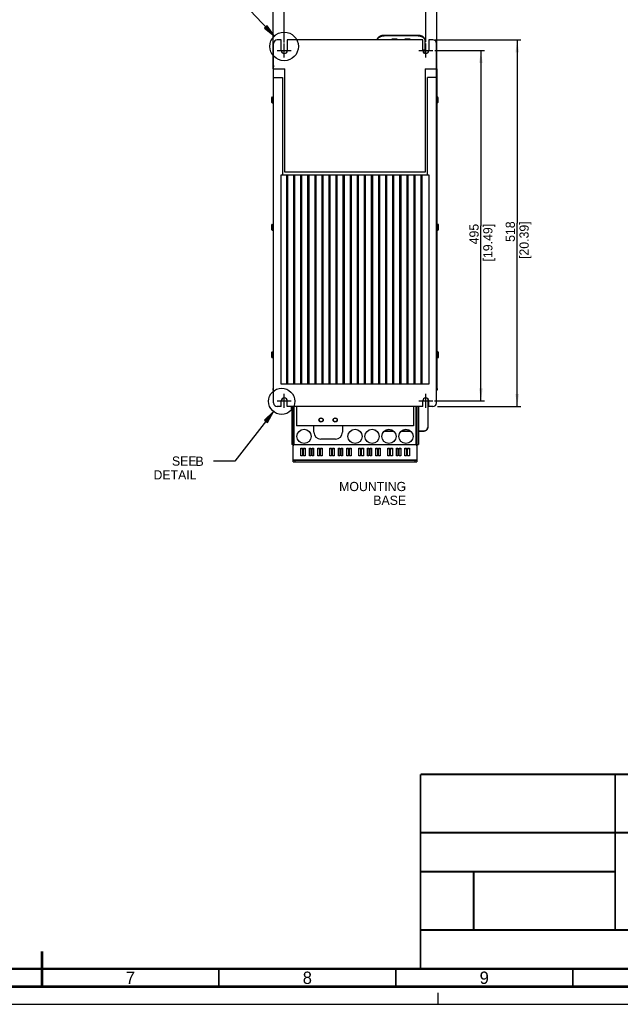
# Model space of a CAD drawing. Header units: millimetres. Extents: x 0 to 594, y 0 to 420.
# Tile 43 of 80: x 291 to 460, y 0 to 278. Entities that reach past the tile are written whole.
import ezdxf

# ---------------------------------------------------------------- set-up
doc = ezdxf.new("R2010")
doc.units = ezdxf.units.MM
doc.header["$LTSCALE"] = 32.67
doc.linetypes.add('CENTER', pattern=[0.6, 0.375, -0.075, 0.075, -0.075])
doc.linetypes.add('DASHED', pattern=[0.2, 0.1, -0.1])
doc.layers.get('0').update_dxf_attribs({"linetype": 'CONTINUOUS'})
doc.layers.add('DEFAULT_1', color=7, linetype='CENTER')
doc.styles.get("Standard").update_dxf_attribs({"font": 'myriadpro-light.otf'})
doc.dimstyles.new('DIMSTYLE_2', dxfattribs={"dimtxt": 2.6, "dimasz": 3.5, "dimexe": 1, "dimexo": 0, "dimgap": 0.65, "dimtad": 1, "dimdec": 1, "dimdsep": 46, "dimtxsty": 'STANDARD', "dimblk": '_FILLED', "dimblk1": '_FILLED', "dimblk2": '_FILLED', "dimcen": 0.09, "dimclrt": 5, "dimadec": 0, "dimazin": 0, "dimtp": 0.5, "dimtm": 0.5, "dimtfac": 1, "dimtdec": 1, "dimtofl": 0, "dimtmove": 0, "dimatfit": 3, "dimldrblk": '_FILLED', "dimfxl": 1, "dimtolj": 1, "dimarcsym": 0})
doc.dimstyles.new('DIMSTYLE_4', dxfattribs={"dimtxt": 2.6, "dimasz": 3.5, "dimexe": 1, "dimexo": 0, "dimgap": 0.65, "dimtad": 1, "dimdec": 1, "dimdsep": 46, "dimtxsty": 'STANDARD', "dimblk": '_FILLED', "dimblk1": '_FILLED', "dimblk2": '_FILLED', "dimcen": 0.09, "dimclrt": 5, "dimadec": 0, "dimazin": 0, "dimtp": 0.8, "dimtm": 0.8, "dimtfac": 1, "dimtdec": 1, "dimtofl": 0, "dimtmove": 0, "dimatfit": 3, "dimldrblk": '_FILLED', "dimfxl": 1, "dimtolj": 1, "dimarcsym": 0})

# ---------------------------------------------------------------- blocks, each defined once
blk = doc.blocks.new('_FILLED')
at = {"color": 0, "linetype": 'BYBLOCK'}
blk.add_solid([(0, 0), (-1, 0.143), (-1, -0.143)], dxfattribs=at)
blk = doc.blocks.new('*D2')
at = {"color": 2, "linetype": 'CONTINUOUS'}
for p, q in [((365.48, 271.85), (365.48, 285.88)), ((365.48, 284.88), (385.48, 284.88)), ((405.48, 284.88), (385.48, 284.88)), ((405.48, 272.01), (405.48, 285.88))]:
    blk.add_line(p, q, dxfattribs=at)
at = {"color": 2, "linetype": 'CONTINUOUS', "xscale": 3.5, "yscale": 3.5, "zscale": 3.5, "rotation": 180}
blk.add_blockref('_FILLED', (365.48, 284.88), dxfattribs=at)
at = {"color": 2, "linetype": 'CONTINUOUS', "xscale": 3.5, "yscale": 3.5, "zscale": 3.5}
blk.add_blockref('_FILLED', (405.48, 284.88), dxfattribs=at)
at = {"color": 5, "linetype": 'CONTINUOUS', "insert": (386.95, 288.13), "char_height": 2.6, "width": 8.3447, "attachment_point": 3, "line_spacing_factor": 0.9}
blk.add_mtext('200\\P[7.87]\\P ', dxfattribs=at)
blk = doc.blocks.new('*D7')
at = {"color": 2, "linetype": 'CONTINUOUS'}
for p, q in [((407.99, 272.54), (432.31, 272.54)), ((431.31, 272.54), (431.31, 220.74)), ((431.31, 168.94), (431.31, 220.74)), ((408.74, 168.94), (432.31, 168.94))]:
    blk.add_line(p, q, dxfattribs=at)
at = {"color": 2, "linetype": 'CONTINUOUS', "xscale": 3.5, "yscale": 3.5, "zscale": 3.5}
for p, rotation in [((431.31, 272.54), 90), ((431.31, 168.94), 270)]:
    blk.add_blockref('_FILLED', p, dxfattribs=dict(at, rotation=rotation))
at = {"color": 5, "linetype": 'CONTINUOUS', "insert": (428.06, 221.27), "char_height": 2.6, "width": 10.2253, "attachment_point": 3, "rotation": 90, "line_spacing_factor": 0.9}
blk.add_mtext('518\\P[20.39]', dxfattribs=at)
blk = doc.blocks.new('*D8')
at = {"color": 2, "linetype": 'CONTINUOUS'}
for p, q in [((362.38, 264.42), (362.38, 301.15)), ((408.58, 264.39), (408.58, 301.15)), ((362.38, 300.15), (385.48, 300.15)), ((408.58, 300.15), (385.48, 300.15))]:
    blk.add_line(p, q, dxfattribs=at)
at = {"color": 2, "linetype": 'CONTINUOUS', "xscale": 3.5, "yscale": 3.5, "zscale": 3.5, "rotation": 180}
blk.add_blockref('_FILLED', (362.38, 300.15), dxfattribs=at)
at = {"color": 2, "linetype": 'CONTINUOUS', "xscale": 3.5, "yscale": 3.5, "zscale": 3.5}
blk.add_blockref('_FILLED', (408.58, 300.15), dxfattribs=at)
at = {"color": 5, "linetype": 'CONTINUOUS', "insert": (386.95, 303.4), "char_height": 2.6, "width": 8.3447, "attachment_point": 3, "line_spacing_factor": 0.9}
blk.add_mtext('231\\P[9.09]', dxfattribs=at)
blk = doc.blocks.new('*D11')
at = {"color": 2, "linetype": 'CONTINUOUS'}
for p, q in [((408.04, 269.54), (422.06, 269.54)), ((421.06, 269.54), (421.06, 220.04)), ((421.06, 170.54), (421.06, 220.04)), ((407.98, 170.54), (422.06, 170.54))]:
    blk.add_line(p, q, dxfattribs=at)
at = {"color": 2, "linetype": 'CONTINUOUS', "xscale": 3.5, "yscale": 3.5, "zscale": 3.5}
for p, rotation in [((421.06, 269.54), 90), ((421.06, 170.54), 270)]:
    blk.add_blockref('_FILLED', p, dxfattribs=dict(at, rotation=rotation))
at = {"color": 5, "linetype": 'CONTINUOUS', "insert": (417.81, 220.57), "char_height": 2.6, "width": 10.2253, "attachment_point": 3, "rotation": 90, "line_spacing_factor": 0.9}
blk.add_mtext('495\\P[19.49]', dxfattribs=at)

msp = doc.modelspace()

# ---------------------------------------------------------------- hatches: boundary and pattern name
at = {"linetype": 'CONTINUOUS'}
for points in [[(359.913, 275.845), (362.679, 273.643), (360.64, 276.532)], [(360.705, 164.428), (362.465, 167.494), (359.917, 165.044)]]:
    msp.add_hatch(color=40, dxfattribs=at).paths.add_polyline_path(points)

# ---------------------------------------------------------------- linework, layer by layer
at = {"color": 40, "linetype": 'CONTINUOUS'}
for p, q in [((362.679, 273.643), (348.945, 288.193)), ((362.465, 167.494), (351.509, 153.465)), ((351.509, 153.465), (345.509, 153.465))]:
    msp.add_line(p, q, dxfattribs=at)
at = {"color": 2, "linetype": 'CONTINUOUS'}
for p, q in [((360.64, 276.532), (359.913, 275.845)), ((359.913, 275.845), (362.679, 273.643)), ((362.679, 273.643), (360.64, 276.532)), ((362.465, 167.494), (359.917, 165.044)), ((360.705, 164.428), (362.465, 167.494)), ((359.917, 165.044), (360.705, 164.428))]:
    msp.add_line(p, q, dxfattribs=at)
at = {"color": 7, "linetype": 'CONTINUOUS'}
for p, q in [((391.735, 272.765), (391.71, 272.681)), ((391.767, 272.847), (391.735, 272.765)), ((391.735, 272.623), (391.767, 272.706)), ((391.807, 272.928), (391.767, 272.847)), ((391.767, 272.706), (391.807, 272.786)), ((391.853, 273.007), (391.807, 272.928)), ((391.807, 272.786), (391.853, 272.865)), ((391.906, 273.084), (391.853, 273.007)), ((391.853, 272.865), (391.906, 272.942)), ((391.965, 273.158), (391.906, 273.084)), ((391.906, 272.942), (391.965, 273.017)), ((392.031, 273.23), (391.965, 273.158)), ((391.965, 273.017), (392.031, 273.088)), ((392.103, 273.299), (392.031, 273.23)), ((392.031, 273.088), (392.103, 273.157)), ((392.18, 273.364), (392.103, 273.299)), ((392.103, 273.157), (392.18, 273.223)), ((392.263, 273.426), (392.18, 273.364)), ((392.18, 273.223), (392.263, 273.285)), ((392.351, 273.485), (392.263, 273.426)), ((392.263, 273.285), (392.351, 273.344)), ((392.443, 273.54), (392.351, 273.485)), ((392.351, 273.344), (392.443, 273.398)), ((392.541, 273.59), (392.443, 273.54)), ((392.443, 273.398), (392.541, 273.449)), ((392.642, 273.637), (392.541, 273.59)), ((392.541, 273.449), (392.642, 273.495)), ((392.747, 273.679), (392.642, 273.637)), ((392.642, 273.495), (392.747, 273.537)), ((392.856, 273.716), (392.747, 273.679)), ((392.747, 273.537), (392.856, 273.575)), ((392.968, 273.749), (392.856, 273.716)), ((392.856, 273.575), (392.968, 273.607)), ((393.082, 273.777), (392.968, 273.749)), ((392.968, 273.607), (393.082, 273.635)), ((393.198, 273.8), (393.082, 273.777)), ((393.082, 273.635), (393.198, 273.658)), ((393.316, 273.817), (393.198, 273.8)), ((393.198, 273.658), (393.316, 273.676)), ((393.436, 273.83), (393.316, 273.817)), ((393.316, 273.676), (393.436, 273.689)), ((393.556, 273.838), (393.436, 273.83)), ((393.436, 273.689), (393.556, 273.697)), ((393.677, 273.841), (393.556, 273.838)), ((393.556, 273.697), (393.677, 273.699)), ((403.277, 273.841), (393.677, 273.841)), ((393.677, 273.841), (393.677, 273.699)), ((403.277, 273.699), (393.677, 273.699)), ((395.977, 272.851), (397.277, 272.851)), ((395.977, 272.543), (395.977, 272.851)), ((397.277, 272.851), (397.277, 272.543)), ((399.677, 272.851), (400.977, 272.851)), ((399.677, 272.543), (399.677, 272.851)), ((400.977, 272.851), (400.977, 272.543)), ((403.398, 273.838), (403.277, 273.841)), ((403.277, 273.699), (403.277, 273.841)), ((403.277, 273.699), (403.398, 273.697)), ((403.518, 273.83), (403.398, 273.838)), ((403.398, 273.697), (403.518, 273.689)), ((403.637, 273.817), (403.518, 273.83)), ((403.518, 273.689), (403.637, 273.676)), ((403.756, 273.8), (403.637, 273.817)), ((403.637, 273.676), (403.756, 273.658)), ((403.872, 273.777), (403.756, 273.8)), ((403.756, 273.658), (403.872, 273.635)), ((403.986, 273.749), (403.872, 273.777)), ((403.872, 273.635), (403.986, 273.607)), ((404.098, 273.716), (403.986, 273.749)), ((403.986, 273.607), (404.098, 273.575)), ((404.206, 273.679), (404.098, 273.716)), ((404.098, 273.575), (404.206, 273.537)), ((404.312, 273.637), (404.206, 273.679)), ((404.206, 273.537), (404.312, 273.495)), ((404.413, 273.59), (404.312, 273.637)), ((404.312, 273.495), (404.413, 273.449)), ((404.51, 273.54), (404.413, 273.59)), ((404.413, 273.449), (404.51, 273.398)), ((404.603, 273.485), (404.51, 273.54)), ((404.51, 273.398), (404.603, 273.344)), ((404.691, 273.426), (404.603, 273.485)), ((404.603, 273.344), (404.691, 273.285)), ((404.774, 273.364), (404.691, 273.426)), ((404.691, 273.285), (404.774, 273.223)), ((404.851, 273.299), (404.774, 273.364)), ((404.774, 273.223), (404.851, 273.157)), ((404.923, 273.23), (404.851, 273.299)), ((404.851, 273.157), (404.923, 273.088)), ((404.988, 273.158), (404.923, 273.23)), ((404.923, 273.088), (404.988, 273.017)), ((405.048, 273.084), (404.988, 273.158)), ((404.988, 273.017), (405.048, 272.942)), ((405.101, 273.007), (405.048, 273.084)), ((405.048, 272.942), (405.101, 272.865)), ((405.147, 272.928), (405.101, 273.007)), ((405.101, 272.865), (405.147, 272.786)), ((405.186, 272.847), (405.147, 272.928)), ((405.147, 272.786), (405.186, 272.706)), ((405.219, 272.765), (405.186, 272.847)), ((405.186, 272.706), (405.219, 272.623)), ((405.244, 272.681), (405.219, 272.765)), ((362.477, 169.943), (362.477, 271.543)), ((364.627, 272.543), (363.477, 272.543)), ((364.627, 269.543), (364.627, 272.543)), ((404.627, 272.543), (366.327, 272.543)), ((366.327, 272.543), (366.327, 269.543)), ((391.691, 272.597), (391.685, 272.543)), ((391.71, 272.681), (391.691, 272.597)), ((391.711, 272.543), (391.735, 272.623)), ((404.627, 269.543), (404.627, 272.543)), ((405.219, 272.623), (405.244, 272.54)), ((405.262, 272.597), (405.244, 272.681)), ((405.244, 272.54), (405.262, 272.455)), ((405.273, 272.512), (405.262, 272.597)), ((405.262, 272.455), (405.273, 272.37)), ((405.277, 272.426), (405.273, 272.512)), ((405.273, 272.37), (405.277, 272.285)), ((405.277, 268.718), (405.277, 272.426)), ((407.477, 272.543), (406.327, 272.543)), ((406.327, 272.543), (406.327, 269.543)), ((408.477, 169.943), (408.477, 271.543)), ((404.627, 269.739), (405.277, 269.739)), ((405.277, 269.457), (404.632, 269.457)), ((362.33, 264.343), (362.477, 265.543)), ((362.407, 264.973), (362.433, 264.969)), ((362.433, 264.969), (362.426, 264.943)), ((362.426, 264.943), (362.477, 264.943)), ((362.477, 265.33), (362.433, 264.969)), ((362.433, 264.969), (362.477, 264.969)), ((408.48, 265.521), (408.477, 265.52)), ((408.477, 265.33), (408.521, 264.969)), ((408.521, 264.969), (408.477, 264.969)), ((408.528, 264.943), (408.477, 264.943)), ((408.624, 264.343), (408.48, 265.521)), ((408.521, 264.969), (408.547, 264.973)), ((408.528, 264.943), (408.521, 264.969)), ((362.33, 264.343), (365.677, 264.343)), ((362.377, 264.343), (362.377, 174.003)), ((362.477, 261.943), (364.977, 261.943)), ((364.977, 261.943), (364.977, 234.367)), ((365.677, 235.143), (365.677, 264.343)), ((405.277, 264.343), (408.624, 264.343)), ((405.277, 264.343), (405.277, 235.143)), ((408.477, 261.943), (405.977, 261.943)), ((405.977, 234.367), (405.977, 261.943)), ((408.577, 264.343), (408.577, 174.003)), ((361.877, 256.223), (361.877, 254.963)), ((362.047, 256.393), (362.377, 256.393)), ((362.047, 256.393), (362.047, 254.793)), ((408.807, 256.393), (408.577, 256.393)), ((408.807, 254.793), (408.807, 256.393)), ((408.977, 254.963), (408.977, 256.223)), ((362.047, 254.793), (362.377, 254.793)), ((408.807, 254.793), (408.577, 254.793)), ((406.477, 234.367), (364.477, 234.367)), ((364.477, 234.367), (364.477, 175.367)), ((405.277, 235.143), (365.677, 235.143)), ((366.477, 234.167), (366.077, 234.167)), ((366.077, 234.167), (366.077, 175.567)), ((366.477, 175.567), (366.477, 234.167)), ((368.477, 234.167), (368.077, 234.167)), ((368.077, 234.167), (368.077, 175.567)), ((368.477, 175.567), (368.477, 234.167)), ((370.477, 234.167), (370.077, 234.167)), ((370.077, 234.167), (370.077, 175.567)), ((370.477, 175.567), (370.477, 234.167)), ((372.477, 234.167), (372.077, 234.167)), ((372.077, 234.167), (372.077, 175.567)), ((372.477, 175.567), (372.477, 234.167)), ((374.477, 234.167), (374.077, 234.167)), ((374.077, 234.167), (374.077, 175.567)), ((374.477, 175.567), (374.477, 234.167)), ((376.477, 234.167), (376.077, 234.167)), ((376.077, 234.167), (376.077, 175.567)), ((376.477, 175.567), (376.477, 234.167)), ((378.477, 234.167), (378.077, 234.167)), ((378.077, 234.167), (378.077, 175.567)), ((378.477, 175.567), (378.477, 234.167)), ((380.477, 234.167), (380.077, 234.167)), ((380.077, 234.167), (380.077, 175.567)), ((380.477, 175.567), (380.477, 234.167)), ((382.477, 234.167), (382.077, 234.167)), ((382.077, 234.167), (382.077, 175.567)), ((382.477, 175.567), (382.477, 234.167)), ((384.477, 234.167), (384.077, 234.167)), ((384.077, 234.167), (384.077, 175.567)), ((384.477, 175.567), (384.477, 234.167)), ((386.477, 234.167), (386.077, 234.167)), ((386.077, 234.167), (386.077, 175.567)), ((386.477, 175.567), (386.477, 234.167)), ((388.477, 234.167), (388.077, 234.167)), ((388.077, 234.167), (388.077, 175.567)), ((388.477, 175.567), (388.477, 234.167)), ((390.477, 234.167), (390.077, 234.167)), ((390.077, 234.167), (390.077, 175.567)), ((390.477, 175.567), (390.477, 234.167)), ((392.477, 234.167), (392.077, 234.167)), ((392.077, 234.167), (392.077, 175.567)), ((392.477, 175.567), (392.477, 234.167)), ((394.477, 234.167), (394.077, 234.167)), ((394.077, 234.167), (394.077, 175.567)), ((394.477, 175.567), (394.477, 234.167)), ((396.477, 234.167), (396.077, 234.167)), ((396.077, 234.167), (396.077, 175.567)), ((396.477, 175.567), (396.477, 234.167)), ((398.477, 234.167), (398.077, 234.167)), ((398.077, 234.167), (398.077, 175.567)), ((398.477, 175.567), (398.477, 234.167)), ((400.477, 234.167), (400.077, 234.167)), ((400.077, 234.167), (400.077, 175.567)), ((400.477, 175.567), (400.477, 234.167)), ((402.477, 234.167), (402.077, 234.167)), ((402.077, 234.167), (402.077, 175.567)), ((402.477, 175.567), (402.477, 234.167)), ((404.477, 234.167), (404.077, 234.167)), ((404.077, 234.167), (404.077, 175.567)), ((404.477, 175.567), (404.477, 234.167)), ((406.477, 175.367), (406.477, 234.367)), ((361.877, 220.223), (361.877, 218.963)), ((362.047, 220.393), (362.377, 220.393)), ((362.047, 220.393), (362.047, 218.793)), ((408.907, 220.393), (408.577, 220.393)), ((408.907, 218.793), (408.907, 220.393)), ((409.077, 218.963), (409.077, 220.223)), ((362.047, 218.793), (362.377, 218.793)), ((408.907, 218.793), (408.577, 218.793)), ((361.877, 184.223), (361.877, 182.963)), ((362.047, 184.393), (362.377, 184.393)), ((362.047, 184.393), (362.047, 182.793)), ((408.907, 184.393), (408.577, 184.393)), ((408.907, 182.793), (408.907, 184.393)), ((409.077, 182.963), (409.077, 184.223)), ((362.047, 182.793), (362.377, 182.793)), ((408.907, 182.793), (408.577, 182.793)), ((364.477, 175.367), (406.477, 175.367)), ((366.077, 175.567), (366.477, 175.567)), ((368.077, 175.567), (368.477, 175.567)), ((370.077, 175.567), (370.477, 175.567)), ((372.077, 175.567), (372.477, 175.567)), ((374.077, 175.567), (374.477, 175.567)), ((376.077, 175.567), (376.477, 175.567)), ((378.077, 175.567), (378.477, 175.567)), ((380.077, 175.567), (380.477, 175.567)), ((382.077, 175.567), (382.477, 175.567)), ((384.077, 175.567), (384.477, 175.567)), ((386.077, 175.567), (386.477, 175.567)), ((388.077, 175.567), (388.477, 175.567)), ((390.077, 175.567), (390.477, 175.567)), ((392.077, 175.567), (392.477, 175.567)), ((394.077, 175.567), (394.477, 175.567)), ((396.077, 175.567), (396.477, 175.567)), ((398.077, 175.567), (398.477, 175.567)), ((400.077, 175.567), (400.477, 175.567)), ((402.077, 175.567), (402.477, 175.567)), ((404.077, 175.567), (404.477, 175.567)), ((362.277, 174.003), (362.477, 174.003)), ((362.277, 174.003), (362.277, 173.543)), ((362.477, 173.543), (362.277, 173.543)), ((408.477, 174.003), (408.677, 174.003)), ((408.677, 173.543), (408.477, 173.543)), ((408.677, 174.003), (408.677, 173.543)), ((364.627, 168.943), (364.627, 170.543)), ((366.327, 168.943), (366.327, 170.543)), ((404.627, 168.943), (404.627, 170.543)), ((406.007, 171.207), (406.007, 162.943)), ((406.327, 168.943), (406.327, 170.543)), ((364.627, 168.943), (363.477, 168.943)), ((404.627, 168.943), (366.327, 168.943)), ((367.477, 168.943), (367.477, 168.154)), ((367.577, 168.154), (367.477, 168.154)), ((367.577, 168.943), (367.577, 158.203)), ((367.977, 168.943), (367.977, 158.203)), ((368.277, 158.203), (368.277, 168.943)), ((368.977, 168.943), (368.977, 163.503)), ((401.977, 168.943), (401.977, 163.503)), ((402.677, 168.943), (402.677, 158.203)), ((402.977, 168.943), (402.977, 158.203)), ((403.377, 168.943), (403.377, 158.203)), ((407.477, 168.943), (406.327, 168.943)), ((401.977, 163.503), (368.977, 163.503)), ((373.827, 161.703), (373.827, 163.503)), ((381.927, 163.503), (381.927, 161.703)), ((391.417, 162.146), (391.375, 162.173)), ((393.756, 162.003), (396.397, 162.003)), ((393.875, 162.1), (396.279, 162.1)), ((398.556, 162.003), (401.197, 162.003)), ((398.675, 162.1), (401.079, 162.1)), ((403.377, 162.1), (405.007, 162.1)), ((403.377, 162.003), (405.007, 162.003)), ((405.007, 162.1), (405.099, 162.104)), ((405.007, 162.1), (405.007, 162.003)), ((405.099, 162.007), (405.007, 162.003)), ((405.099, 162.104), (405.191, 162.116)), ((405.191, 162.019), (405.099, 162.007)), ((405.191, 162.116), (405.281, 162.136)), ((405.281, 162.039), (405.191, 162.019)), ((405.281, 162.136), (405.368, 162.163)), ((405.368, 162.067), (405.281, 162.039)), ((405.368, 162.163), (405.453, 162.198)), ((405.453, 162.102), (405.368, 162.067)), ((405.453, 162.198), (405.533, 162.241)), ((405.533, 162.144), (405.453, 162.102)), ((405.533, 162.241), (405.61, 162.29)), ((405.61, 162.193), (405.533, 162.144)), ((405.61, 162.29), (405.681, 162.345)), ((405.681, 162.249), (405.61, 162.193)), ((405.681, 162.345), (405.746, 162.406)), ((405.746, 162.31), (405.681, 162.249)), ((405.746, 162.406), (405.805, 162.473)), ((405.805, 162.377), (405.746, 162.31)), ((405.805, 162.473), (405.857, 162.545)), ((405.857, 162.448), (405.805, 162.377)), ((405.857, 162.545), (405.902, 162.621)), ((405.902, 162.524), (405.857, 162.448)), ((405.902, 162.621), (405.939, 162.7)), ((405.939, 162.604), (405.902, 162.524)), ((405.939, 162.7), (405.969, 162.782)), ((405.969, 162.686), (405.939, 162.604)), ((405.969, 162.782), (405.99, 162.867)), ((405.99, 162.77), (405.969, 162.686)), ((405.99, 162.867), (406.003, 162.953)), ((406.003, 162.856), (405.99, 162.77)), ((406.003, 162.953), (406.007, 163.039)), ((406.007, 162.943), (406.003, 162.856)), ((379.927, 159.703), (375.827, 159.703)), ((368.13, 158.203), (367.577, 158.203)), ((367.977, 158.034), (368.13, 158.034)), ((367.977, 153.343), (367.977, 158.034)), ((368.2, 158.166), (368.217, 158.181)), ((368.217, 158.181), (368.233, 158.191)), ((368.233, 158.191), (368.248, 158.198)), ((368.248, 158.198), (368.263, 158.202)), ((368.263, 158.202), (368.277, 158.203)), ((368.277, 158.203), (402.677, 158.203)), ((370.127, 157.151), (370.627, 157.151)), ((370.127, 155.026), (370.127, 157.151)), ((370.127, 157.051), (370.627, 157.051)), ((370.627, 157.151), (370.627, 155.026)), ((370.927, 157.151), (371.427, 157.151)), ((370.927, 155.026), (370.927, 157.151)), ((370.927, 157.051), (371.427, 157.051)), ((371.427, 157.151), (371.427, 155.026)), ((372.577, 157.151), (372.977, 157.151)), ((372.577, 155.026), (372.577, 157.151)), ((372.577, 157.051), (372.977, 157.051)), ((372.977, 157.151), (372.977, 155.026)), ((373.377, 157.151), (373.777, 157.151)), ((373.377, 155.026), (373.377, 157.151)), ((373.377, 157.051), (373.777, 157.051)), ((373.777, 157.151), (373.777, 155.026)), ((374.927, 157.151), (375.427, 157.151)), ((374.927, 155.026), (374.927, 157.151)), ((374.927, 157.051), (375.427, 157.051)), ((375.427, 157.151), (375.427, 155.026)), ((375.727, 157.151), (376.227, 157.151)), ((375.727, 155.026), (375.727, 157.151)), ((375.727, 157.051), (376.227, 157.051)), ((376.227, 157.151), (376.227, 155.026)), ((378.327, 157.151), (378.827, 157.151)), ((378.327, 155.026), (378.327, 157.151)), ((378.327, 157.051), (378.827, 157.051)), ((378.827, 157.151), (378.827, 155.026)), ((379.127, 157.151), (379.627, 157.151)), ((379.127, 155.026), (379.127, 157.151)), ((379.127, 157.051), (379.627, 157.051)), ((379.627, 157.151), (379.627, 155.026)), ((380.777, 157.151), (381.177, 157.151)), ((380.777, 155.026), (380.777, 157.151)), ((380.777, 157.051), (381.177, 157.051)), ((381.177, 157.151), (381.177, 155.026)), ((381.577, 157.151), (381.977, 157.151)), ((381.577, 155.026), (381.577, 157.151)), ((381.577, 157.051), (381.977, 157.051)), ((381.977, 157.151), (381.977, 155.026)), ((383.127, 157.151), (383.627, 157.151)), ((383.127, 155.026), (383.127, 157.151)), ((383.127, 157.051), (383.627, 157.051)), ((383.627, 157.151), (383.627, 155.026)), ((383.927, 157.151), (384.427, 157.151)), ((383.927, 155.026), (383.927, 157.151)), ((383.927, 157.051), (384.427, 157.051)), ((384.427, 157.151), (384.427, 155.026)), ((386.527, 157.151), (387.027, 157.151)), ((386.527, 155.026), (386.527, 157.151)), ((386.527, 157.051), (387.027, 157.051)), ((387.027, 157.151), (387.027, 155.026)), ((387.327, 157.151), (387.827, 157.151)), ((387.327, 155.026), (387.327, 157.151)), ((387.327, 157.051), (387.827, 157.051)), ((387.827, 157.151), (387.827, 155.026)), ((388.977, 157.151), (389.377, 157.151)), ((388.977, 155.026), (388.977, 157.151)), ((388.977, 157.051), (389.377, 157.051)), ((389.377, 157.151), (389.377, 155.026)), ((389.777, 157.151), (390.177, 157.151)), ((389.777, 155.026), (389.777, 157.151)), ((389.777, 157.051), (390.177, 157.051)), ((390.177, 157.151), (390.177, 155.026)), ((391.327, 157.151), (391.827, 157.151)), ((391.327, 155.026), (391.327, 157.151)), ((391.327, 157.051), (391.827, 157.051)), ((391.827, 157.151), (391.827, 155.026)), ((392.127, 157.151), (392.627, 157.151)), ((392.127, 155.026), (392.127, 157.151)), ((392.127, 157.051), (392.627, 157.051)), ((392.627, 157.151), (392.627, 155.026)), ((394.727, 157.151), (395.227, 157.151)), ((394.727, 155.026), (394.727, 157.151)), ((394.727, 157.051), (395.227, 157.051)), ((395.227, 157.151), (395.227, 155.026)), ((395.527, 157.151), (396.027, 157.151)), ((395.527, 155.026), (395.527, 157.151)), ((395.527, 157.051), (396.027, 157.051)), ((396.027, 157.151), (396.027, 155.026)), ((397.177, 157.151), (397.577, 157.151)), ((397.177, 155.026), (397.177, 157.151)), ((397.177, 157.051), (397.577, 157.051)), ((397.577, 157.151), (397.577, 155.026)), ((397.977, 157.151), (398.377, 157.151)), ((397.977, 155.026), (397.977, 157.151)), ((397.977, 157.051), (398.377, 157.051)), ((398.377, 157.151), (398.377, 155.026)), ((399.527, 157.151), (400.027, 157.151)), ((399.527, 155.026), (399.527, 157.151)), ((399.527, 157.051), (400.027, 157.051)), ((400.027, 157.151), (400.027, 155.026)), ((400.327, 157.151), (400.827, 157.151)), ((400.327, 155.026), (400.327, 157.151)), ((400.327, 157.051), (400.827, 157.051)), ((400.827, 157.151), (400.827, 155.026)), ((402.691, 158.202), (402.677, 158.203)), ((402.705, 158.198), (402.691, 158.202)), ((402.721, 158.191), (402.705, 158.198)), ((402.737, 158.181), (402.721, 158.191)), ((402.754, 158.166), (402.737, 158.181)), ((402.824, 158.203), (403.377, 158.203)), ((402.824, 158.034), (402.977, 158.034)), ((402.977, 158.034), (402.977, 153.343)), ((367.977, 153.892), (402.977, 153.892)), ((367.977, 153.743), (402.977, 153.743)), ((367.977, 153.343), (402.977, 153.343)), ((368.577, 153.343), (368.577, 153.743)), ((370.627, 155.026), (370.127, 155.026)), ((371.427, 155.026), (370.927, 155.026)), ((372.977, 155.026), (372.577, 155.026)), ((373.777, 155.026), (373.377, 155.026)), ((375.427, 155.026), (374.927, 155.026)), ((376.227, 155.026), (375.727, 155.026)), ((378.827, 155.026), (378.327, 155.026)), ((379.627, 155.026), (379.127, 155.026)), ((381.177, 155.026), (380.777, 155.026)), ((381.977, 155.026), (381.577, 155.026)), ((383.627, 155.026), (383.127, 155.026)), ((384.427, 155.026), (383.927, 155.026)), ((387.027, 155.026), (386.527, 155.026)), ((387.827, 155.026), (387.327, 155.026)), ((389.377, 155.026), (388.977, 155.026)), ((390.177, 155.026), (389.777, 155.026)), ((391.827, 155.026), (391.327, 155.026)), ((392.627, 155.026), (392.127, 155.026)), ((395.227, 155.026), (394.727, 155.026)), ((396.027, 155.026), (395.527, 155.026)), ((397.577, 155.026), (397.177, 155.026)), ((398.377, 155.026), (397.977, 155.026)), ((400.027, 155.026), (399.527, 155.026)), ((400.827, 155.026), (400.327, 155.026)), ((402.377, 153.743), (402.377, 153.343)), ((0, 0), (594, 0))]:
    msp.add_line(p, q, dxfattribs=at)
at = {"color": 7, "linetype": 'DASHED'}
msp.add_line((409, 0), (409, 5), dxfattribs=at)
at = {"color": 7, "linetype": 'CONTINUOUS'}
for points, const_width in [([(404, 65), (584, 65)], 0.5), ([(404, 65), (404, 10)], 0.5), ([(459, 65), (459, 21)], 0.5), ([(404, 48.5), (584, 48.5)], 0.5), ([(404, 37.5), (459, 37.5)], 0.5), ([(419.001, 21.048), (419.001, 37.548)], 0.5), ([(404, 21), (584, 21)], 0.5), ([(297, 5), (297, 15)], 0.7), ([(20, 10), (584, 10)], 0.7), ([(347, 5), (347, 10)], 0.5), ([(397, 5), (397, 10)], 0.5), ([(447, 5), (447, 10)], 0.5), ([(15, 5), (589, 5)], 0.7)]:
    msp.add_lwpolyline(points, dxfattribs=dict(at, const_width=const_width))
at = {"color": 40, "linetype": 'CONTINUOUS'}
for centre, radius in [((365.45, 270.708), 4.037), ((364.744, 170.412), 3.702)]:
    msp.add_circle(centre, radius, dxfattribs=at)
at = {"color": 7, "linetype": 'CONTINUOUS'}
for centre, radius in [((375.877, 165.143), 0.6), ((375.877, 165.143), 0.52), ((379.877, 165.143), 0.6), ((379.877, 165.143), 0.52), ((371.077, 160.503), 2), ((385.477, 160.503), 2), ((390.277, 160.503), 2), ((395.077, 160.503), 2), ((399.877, 160.503), 2)]:
    msp.add_circle(centre, radius, dxfattribs=at)
for centre, radius, start, end in [((363.477, 271.543), 1, 90, 180), ((407.477, 271.543), 1, 0, 90), ((365.477, 269.543), 0.85, 180, 360), ((405.477, 269.543), 0.85, 180, 360), ((362.426, 264.917), 0.026, 90, 173), ((408.454, 265.517), 0.026, 7, 16.44624), ((408.528, 264.917), 0.026, 7, 90), ((362.047, 256.223), 0.17, 90, 180), ((408.807, 256.223), 0.17, 0, 90), ((362.047, 254.963), 0.17, 180, 270), ((408.807, 254.963), 0.17, 270, 360), ((362.047, 220.223), 0.17, 90, 180), ((408.907, 220.223), 0.17, 0, 90), ((362.047, 218.963), 0.17, 180, 270), ((408.907, 218.963), 0.17, 270, 360), ((362.047, 184.223), 0.17, 90, 180), ((408.907, 184.223), 0.17, 0, 90), ((362.047, 182.963), 0.17, 180, 270), ((408.907, 182.963), 0.17, 270, 360), ((363.477, 169.943), 1, 180, 270), ((365.477, 170.543), 0.85, 0, 180), ((405.477, 170.543), 0.85, 0, 180), ((407.477, 169.943), 1, 270, 360), ((375.827, 161.703), 2, 180, 270), ((379.927, 161.703), 2, 270, 360), ((368.13, 158.118), 0.0849, 270, 90), ((402.824, 158.118), 0.0849, 90, 270)]:
    msp.add_arc(centre, radius, start, end, dxfattribs=at)
at = {"layer": 'DEFAULT_1', "color": 7, "linetype": 'CENTER'}
for p, q in [((365.477, 267.543), (365.477, 271.543)), ((405.477, 267.543), (405.477, 271.543)), ((363.477, 269.543), (367.477, 269.543)), ((403.477, 269.543), (407.477, 269.543)), ((365.477, 168.543), (365.477, 172.543)), ((405.477, 168.543), (405.477, 172.543)), ((363.477, 170.543), (367.477, 170.543)), ((403.477, 170.543), (407.477, 170.543))]:
    msp.add_line(p, q, dxfattribs=at)

# ---------------------------------------------------------------- texts
at = {"color": 5, "linetype": 'CONTINUOUS', "line_spacing_factor": 0.9}
for s, insert, char_height, width, attachment_point in [('SEE DETAIL  ', (340.695, 154.824), 2.6, 18.78577, 3), ('B', (342.709, 154.765), 2.6, 1.94229, 3), ('MOUNTING BASE', (399.917, 147.639), 2.6, 26.54466, 3), ('7', (322, 9.25), 3.5, 2.53162, 2), ('8', (372, 9.25), 3.5, 2.53162, 2), ('9', (422, 9.25), 3.5, 2.53162, 2)]:
    msp.add_mtext(s, dxfattribs=dict(at, insert=insert, char_height=char_height, width=width, attachment_point=attachment_point))

# ---------------------------------------------------------------- dimensions: what is measured, and where the dimension line sits
at = {"color": 2, "linetype": 'CONTINUOUS'}
for base, p1, p2, angle, dimstyle, picture, middle in [((362.377, 300.145), (408.577, 264.39), (362.377, 264.421), 180, 'DIMSTYLE_2', '*D8', (385.477, 300.145)), ((431.311, 168.943), (407.991, 272.543), (408.738, 168.943), 270, 'DIMSTYLE_4', '*D7', (431.311, 220.743)), ((421.059, 170.543), (408.04, 269.543), (407.977, 170.543), 270, 'DIMSTYLE_4', '*D11', (421.059, 220.043))]:
    dim = msp.add_linear_dim(base=base, p1=p1, p2=p2, angle=angle, dimstyle=dimstyle, dxfattribs=at)
    dim.commit()
    dim.dimension.update_dxf_attribs({"geometry": picture, "text_midpoint": middle, "dimtype": 160})
dim = msp.add_linear_dim(base=(365.477, 284.876), p1=(405.477, 272.01), p2=(365.477, 271.854), angle=180, text='<>\\P ', dimstyle='DIMSTYLE_2', dxfattribs=at)
dim.commit()
dim.dimension.update_dxf_attribs({"geometry": '*D2', "text_midpoint": (385.477, 284.876), "dimtype": 160})

doc.saveas('drawing.dxf')
